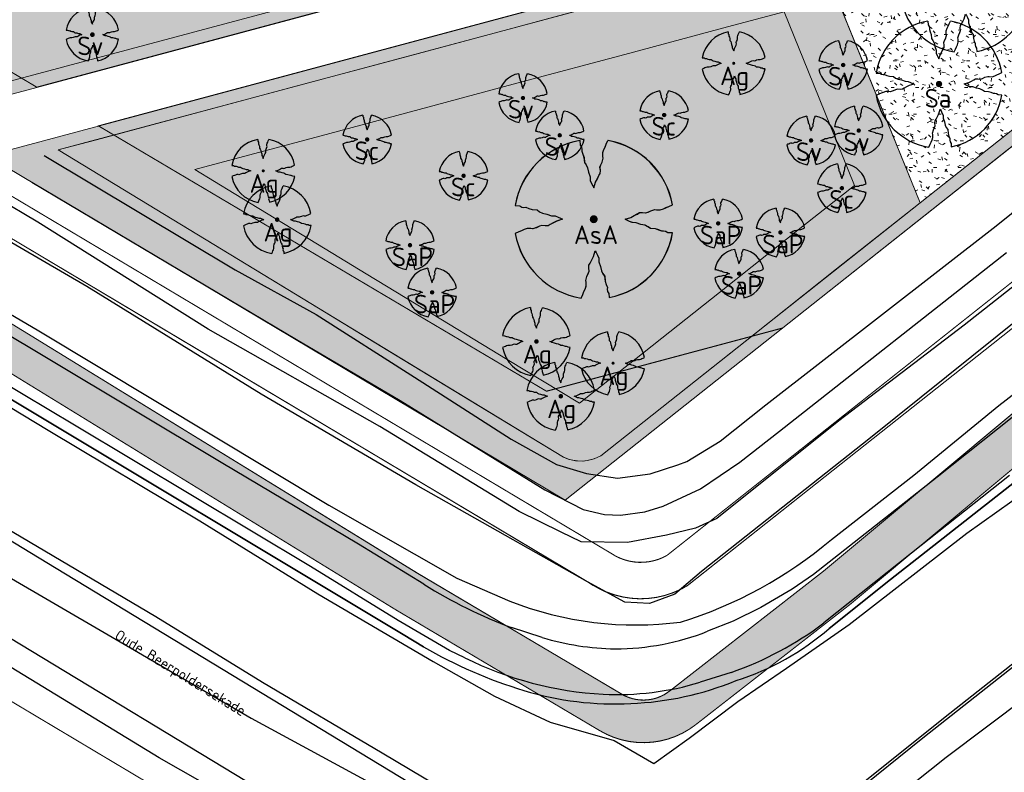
# Model space of a CAD drawing. Header units: metres. Extents: x 102000 to 105000, y 414600 to 420766.
# Tile 99 of 256: x 103096 to 103189, y 418103 to 418174. Entities that reach past the tile are written whole.
import ezdxf

# ---------------------------------------------------------------- set-up
doc = ezdxf.new("R2010")
doc.units = ezdxf.units.M
doc.layers.get('0').update_dxf_attribs({"color": 8})
for name, color, linetype, lineweight in [('00-Ontwerp DKIV', 8, 'Continuous', 0), ('N-GV-GR-BOOM-S', 7, 'Continuous', 25), ('N-WE-GR-BOOM-T35-500', 50, 'Continuous', 35), ('N-WE-GR-GRAS-A', 252, 'Continuous', 18), ('N-WE-GR-GRAS-G', 8, 'Continuous', 18), ('N-WE-GR-OEVERBEPLANTING-A', 252, 'Continuous', 18), ('N-WE-GR-OEVERBEPLANTING-G', 7, 'Continuous', 18)]:
    doc.layers.add(name, color=color, linetype=linetype, lineweight=lineweight)
doc.layers.add('N-WE-GW-WATERGANG_SLOOT_INSTEEK-G', color=7, linetype='Continuous', lineweight=5, true_color=0x00ff01)
doc.layers.add('PDF_N-GV-GR-BOOM-S', color=7, linetype='Continuous')
doc.styles.add('MtXpl_NLCS-ISO', font='NLCS-ISO.ttf')
doc.styles.add('NLCS-ISO-M500-T35', font='NLCS-ISO.ttf', dxfattribs={"height": 1.75})
pattern_1 = [(0, (0, 0), (2.5, 2.5), [0.3, -2]), (45, (1, 0.5), (-0.2828427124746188, 4.666904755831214), [0.3, -2]), (29.99999999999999, (0.1999999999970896, 0.2999999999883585), (0.5686533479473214, 3.215063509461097), [0.3, -2]), (15, (0.8000000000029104, 1.200000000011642), (0.9640675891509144, 1.811235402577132), [0.3, -2]), (135, (0.3999999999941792, 5), (-0.07071067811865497, -1.626345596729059), [0.3, -2]), (150, (3, 1), (0.5392304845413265, -1.466025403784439), [0.3, -2]), (165, (0.6000000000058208, 0.09999999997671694), (0.358630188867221, -1.752536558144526), [0.3, -2]), (85, (1, 1), (-2.18169349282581, 2.600041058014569), [0.3, -2]), (99.99999999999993, (0, 0), (-2.780294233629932, 1.946782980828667), [0.2999999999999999, -2])]

# ---------------------------------------------------------------- blocks, each defined once
blk = doc.blocks.new('N-SGR-BOOM_1E GROOTTE')
at = {"ltscale": 0.1}
h = blk.add_hatch(color=256, dxfattribs=at)
edge = h.paths.add_edge_path()
edge.add_arc((-0.001990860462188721, 0.003386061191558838), 0.15, 0, 360)
at = {"flags": 128}
for points in [[(-0.524, 2.9575), (-0.514, 2.7865), (-0.463, 2.7055), (-0.451, 2.6245), (-0.454, 2.5555), (-0.41, 2.4485), (-0.369, 2.3205), (-0.356, 2.1315), (-0.288, 2.0405), (-0.234, 1.9285), (-0.203, 1.7705), (-0.139, 1.5935), (-0.134, 1.4535), (-0.085, 1.3455), (-0.039, 1.2505), (-0.004, 1.1785), (0.06100000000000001, 1.3985), (0.129, 1.5215), (0.191, 1.6395), (0.24, 1.7205), (0.246, 1.8335), (0.231, 1.9505), (0.258, 2.0405), (0.313, 2.1495), (0.354, 2.2995), (0.34, 2.3615), (0.339, 2.5025), (0.381, 2.6195), (0.426, 2.7135), (0.467, 2.8215), (0.53, 2.9555)], [(-2.958, 0.5175000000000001), (-2.785, 0.5075000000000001), (-2.702, 0.4585), (-2.622, 0.4455), (-2.554, 0.4515), (-2.446, 0.4055), (-2.32, 0.3645), (-2.13, 0.3505), (-2.041, 0.2835), (-1.924, 0.2255), (-1.766, 0.1955), (-1.593, 0.1345), (-1.453, 0.1295), (-1.344, 0.0805), (-1.25, 0.0355), (-1.177, -0.0015), (-1.397, -0.0655), (-1.521, -0.1335), (-1.638, -0.1955), (-1.719, -0.2455), (-1.831, -0.2495), (-1.949, -0.2355), (-2.041, -0.2625), (-2.149, -0.3165), (-2.297, -0.3585), (-2.359, -0.3455), (-2.501, -0.3465), (-2.617, -0.3875), (-2.711, -0.4315), (-2.82, -0.4705), (-2.954, -0.5355)], [(2.952, -0.5145000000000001), (2.779, -0.5045000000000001), (2.697, -0.4545), (2.618, -0.4415), (2.55, -0.4475), (2.439, -0.4015), (2.313, -0.3605), (2.125, -0.3465), (2.034, -0.2805), (1.92, -0.2245), (1.763, -0.1925), (1.588, -0.1305), (1.446, -0.1255), (1.339, -0.0775), (1.244, -0.0305), (1.172, 0.005500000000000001), (1.392, 0.0695), (1.515, 0.1365), (1.632, 0.1995), (1.712, 0.2495), (1.824, 0.2535), (1.944, 0.2385), (2.034, 0.2665), (2.142, 0.3195), (2.292, 0.3635), (2.354, 0.3495), (2.494, 0.3485), (2.612, 0.3885), (2.706, 0.4365), (2.815, 0.4755), (2.95, 0.5385)], [(-0.479, -2.9585), (-0.414, -2.8235), (-0.373, -2.7165), (-0.33, -2.6225), (-0.289, -2.5045), (-0.288, -2.3645), (-0.303, -2.3005), (-0.26, -2.1515), (-0.208, -2.0425), (-0.18, -1.9525), (-0.193, -1.8345), (-0.188, -1.7235), (-0.138, -1.6425), (-0.075, -1.5255), (-0.007, -1.4015), (0.055, -1.1805), (0.093, -1.2535), (0.137, -1.3475), (0.186, -1.4565), (0.192, -1.5955), (0.254, -1.7715), (0.284, -1.9305), (0.34, -2.0425), (0.407, -2.1335), (0.422, -2.3225), (0.463, -2.4495), (0.508, -2.5585), (0.502, -2.6255), (0.516, -2.7085), (0.5650000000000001, -2.7875), (0.5760000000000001, -2.9405)]]:
    blk.add_lwpolyline(points, dxfattribs=at)
for start, end in [(100.0002194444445, 170.1098166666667), (10.29992500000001, 79.79196666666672), (190.3241250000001, 260.8432527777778), (281.0945583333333, 350.0620888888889)]:
    blk.add_arc((-0.001990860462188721, 0.003386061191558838), 2.999994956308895, start, end)
blk = doc.blocks.new('N-SGR-BOOM_3E GROOTTE')
at = {"ltscale": 0.1}
h = blk.add_hatch(color=256, dxfattribs=at)
edge = h.paths.add_edge_path()
edge.add_arc((-0.001990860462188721, 0.003386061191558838), 0.15, 0, 360)
at = {"flags": 128}
for points in [[(-0.2956210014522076, 1.665075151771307), (-0.2899960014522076, 1.568887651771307), (-0.2613085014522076, 1.523325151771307), (-0.2545585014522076, 1.477762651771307), (-0.2562460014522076, 1.438950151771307), (-0.2314960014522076, 1.378762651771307), (-0.2084335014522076, 1.306762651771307), (-0.2011210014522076, 1.200450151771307), (-0.1628710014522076, 1.149262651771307), (-0.1324960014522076, 1.086262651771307), (-0.1150585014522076, 0.9973876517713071), (-0.07905850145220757, 0.8978251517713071), (-0.07624600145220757, 0.8190751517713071), (-0.04868350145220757, 0.758325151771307), (-0.02280850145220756, 0.7048876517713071), (-0.003121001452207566, 0.664387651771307), (0.03344149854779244, 0.788137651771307), (0.07169149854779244, 0.8573251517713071), (0.1065664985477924, 0.923700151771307), (0.1341289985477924, 0.969262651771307), (0.1375039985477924, 1.032825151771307), (0.1290664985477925, 1.098637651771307), (0.1442539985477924, 1.149262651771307), (0.1751914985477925, 1.210575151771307), (0.1982539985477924, 1.294950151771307), (0.1903789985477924, 1.329825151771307), (0.1898164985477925, 1.409137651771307), (0.2134414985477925, 1.474950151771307), (0.2387539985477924, 1.527825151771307), (0.2618164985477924, 1.588575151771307), (0.2972539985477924, 1.663950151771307)], [(-1.664746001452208, 0.292575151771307), (-1.567433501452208, 0.286950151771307), (-1.520746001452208, 0.259387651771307), (-1.475746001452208, 0.252075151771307), (-1.437496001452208, 0.255450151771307), (-1.376746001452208, 0.229575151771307), (-1.305871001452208, 0.206512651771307), (-1.198996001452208, 0.198637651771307), (-1.148933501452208, 0.160950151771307), (-1.083121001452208, 0.128325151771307), (-0.9942460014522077, 0.111450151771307), (-0.8969335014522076, 0.07713765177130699), (-0.8181835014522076, 0.074325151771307), (-0.7568710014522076, 0.04676265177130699), (-0.7039960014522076, 0.02145015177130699), (-0.6629335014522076, 0.0006376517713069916), (-0.7866835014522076, -0.03536234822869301), (-0.8564335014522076, -0.07361234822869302), (-0.9222460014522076, -0.108487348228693), (-0.9678085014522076, -0.136612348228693), (-1.030808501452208, -0.138862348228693), (-1.097183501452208, -0.130987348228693), (-1.148933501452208, -0.146174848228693), (-1.209683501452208, -0.176549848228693), (-1.292933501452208, -0.200174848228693), (-1.327808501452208, -0.192862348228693), (-1.407683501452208, -0.193424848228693), (-1.472933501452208, -0.216487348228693), (-1.525808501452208, -0.241237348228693), (-1.587121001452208, -0.263174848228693), (-1.662496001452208, -0.299737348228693)], [(1.659628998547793, -0.287924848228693), (1.562316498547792, -0.282299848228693), (1.516191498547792, -0.254174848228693), (1.471753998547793, -0.246862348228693), (1.433503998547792, -0.250237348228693), (1.371066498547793, -0.224362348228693), (1.300191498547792, -0.201299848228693), (1.194441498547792, -0.193424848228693), (1.143253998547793, -0.156299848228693), (1.079128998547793, -0.124799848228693), (0.9908164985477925, -0.106799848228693), (0.8923789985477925, -0.07192484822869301), (0.8125039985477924, -0.06911234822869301), (0.7523164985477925, -0.04211234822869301), (0.6988789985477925, -0.01567484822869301), (0.6583789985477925, 0.004575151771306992), (0.7821289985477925, 0.04057515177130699), (0.8513164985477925, 0.07826265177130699), (0.9171289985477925, 0.113700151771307), (0.9621289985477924, 0.141825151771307), (1.025128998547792, 0.144075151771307), (1.092628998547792, 0.135637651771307), (1.143253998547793, 0.151387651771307), (1.204003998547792, 0.181200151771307), (1.288378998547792, 0.205950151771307), (1.323253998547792, 0.198075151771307), (1.402003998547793, 0.197512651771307), (1.468378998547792, 0.220012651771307), (1.521253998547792, 0.247012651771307), (1.582566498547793, 0.268950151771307), (1.658503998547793, 0.304387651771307)], [(-0.2703085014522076, -1.662674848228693), (-0.2337460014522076, -1.586737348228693), (-0.2106835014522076, -1.526549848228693), (-0.1864960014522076, -1.473674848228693), (-0.1634335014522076, -1.407299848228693), (-0.1628710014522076, -1.328549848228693), (-0.1713085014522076, -1.292549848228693), (-0.1471210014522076, -1.208737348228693), (-0.1178710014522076, -1.147424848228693), (-0.1021210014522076, -1.096799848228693), (-0.1094335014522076, -1.030424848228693), (-0.1066210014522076, -0.967987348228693), (-0.07849600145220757, -0.9224248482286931), (-0.04305850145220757, -0.856612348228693), (-0.004808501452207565, -0.786862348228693), (0.03006649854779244, -0.662549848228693), (0.05144149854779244, -0.703612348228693), (0.07619149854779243, -0.756487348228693), (0.1037539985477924, -0.817799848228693), (0.1071289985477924, -0.8959873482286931), (0.1420039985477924, -0.9949873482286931), (0.1588789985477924, -1.084424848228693), (0.1903789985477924, -1.147424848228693), (0.2280664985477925, -1.198612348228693), (0.2365039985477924, -1.304924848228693), (0.2595664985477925, -1.376362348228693), (0.2848789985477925, -1.437674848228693), (0.2815039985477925, -1.475362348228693), (0.2893789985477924, -1.522049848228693), (0.3169414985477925, -1.566487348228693), (0.3231289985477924, -1.652549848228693)]]:
    blk.add_lwpolyline(points, dxfattribs=at)
for start, end in [(100.0002194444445, 170.1098166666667), (10.29992500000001, 79.79196666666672), (190.3241250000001, 260.8432527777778), (281.0945583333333, 350.0620888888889)]:
    blk.add_arc((-0.001990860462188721, 0.003386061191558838), 1.687497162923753, start, end)
blk = doc.blocks.new('N-SGR-BOOM_2E GROOTTE')
at = {"ltscale": 0.1}
h = blk.add_hatch(color=256, dxfattribs=at)
edge = h.paths.add_edge_path()
edge.add_arc((-0.001990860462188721, 0.003386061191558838), 0.15, 0, 360)
at = {"flags": 128}
for points in [[(-0.3934977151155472, 2.21897151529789), (-0.3859977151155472, 2.09072151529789), (-0.3477477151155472, 2.02997151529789), (-0.3387477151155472, 1.96922151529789), (-0.3409977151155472, 1.91747151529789), (-0.3079977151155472, 1.83722151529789), (-0.2772477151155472, 1.74122151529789), (-0.2674977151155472, 1.59947151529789), (-0.2164977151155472, 1.53122151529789), (-0.1759977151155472, 1.44722151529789), (-0.1527477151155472, 1.32872151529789), (-0.1047477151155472, 1.19597151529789), (-0.1009977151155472, 1.09097151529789), (-0.06424771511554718, 1.00997151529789), (-0.02974771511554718, 0.9387215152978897), (-0.003497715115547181, 0.8847215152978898), (0.04525228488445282, 1.04972151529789), (0.09625228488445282, 1.14197151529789), (0.1427522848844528, 1.23047151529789), (0.1795022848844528, 1.29122151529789), (0.1840022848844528, 1.37597151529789), (0.1727522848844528, 1.46372151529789), (0.1930022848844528, 1.53122151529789), (0.2342522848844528, 1.61297151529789), (0.2650022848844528, 1.72547151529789), (0.2545022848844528, 1.77197151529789), (0.2537522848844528, 1.87772151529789), (0.2852522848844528, 1.96547151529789), (0.3190022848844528, 2.03597151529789), (0.3497522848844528, 2.11697151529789), (0.3970022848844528, 2.21747151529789)], [(-2.218997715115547, 0.3889715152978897), (-2.089247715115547, 0.3814715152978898), (-2.026997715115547, 0.3447215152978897), (-1.966997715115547, 0.3349715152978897), (-1.915997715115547, 0.3394715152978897), (-1.834997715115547, 0.3049715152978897), (-1.740497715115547, 0.2742215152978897), (-1.597997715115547, 0.2637215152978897), (-1.531247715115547, 0.2134715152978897), (-1.443497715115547, 0.1699715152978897), (-1.324997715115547, 0.1474715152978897), (-1.195247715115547, 0.1017215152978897), (-1.090247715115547, 0.09797151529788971), (-1.008497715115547, 0.06122151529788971), (-0.9379977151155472, 0.02747151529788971), (-0.8832477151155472, -0.0002784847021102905), (-1.048247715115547, -0.04827848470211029), (-1.141247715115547, -0.0992784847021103), (-1.228997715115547, -0.1457784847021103), (-1.289747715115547, -0.1832784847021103), (-1.373747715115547, -0.1862784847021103), (-1.462247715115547, -0.1757784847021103), (-1.531247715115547, -0.1960284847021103), (-1.612247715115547, -0.2365284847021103), (-1.723247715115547, -0.2680284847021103), (-1.769747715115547, -0.2582784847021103), (-1.876247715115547, -0.2590284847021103), (-1.963247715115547, -0.2897784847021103), (-2.033747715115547, -0.3227784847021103), (-2.115497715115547, -0.3520284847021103), (-2.215997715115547, -0.4007784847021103)], [(2.213502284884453, -0.3850284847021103), (2.083752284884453, -0.3775284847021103), (2.022252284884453, -0.3400284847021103), (1.963002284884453, -0.3302784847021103), (1.912002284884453, -0.3347784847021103), (1.828752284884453, -0.3002784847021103), (1.734252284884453, -0.2695284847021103), (1.593252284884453, -0.2590284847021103), (1.525002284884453, -0.2095284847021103), (1.439502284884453, -0.1675284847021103), (1.321752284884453, -0.1435284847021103), (1.190502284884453, -0.0970284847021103), (1.084002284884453, -0.0932784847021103), (1.003752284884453, -0.05727848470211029), (0.9325022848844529, -0.02202848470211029), (0.8785022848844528, 0.00497151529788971), (1.043502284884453, 0.05297151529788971), (1.135752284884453, 0.1032215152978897), (1.223502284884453, 0.1504715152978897), (1.283502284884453, 0.1879715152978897), (1.367502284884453, 0.1909715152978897), (1.457502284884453, 0.1797215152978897), (1.525002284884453, 0.2007215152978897), (1.606002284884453, 0.2404715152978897), (1.718502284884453, 0.2734715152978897), (1.765002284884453, 0.2629715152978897), (1.870002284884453, 0.2622215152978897), (1.958502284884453, 0.2922215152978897), (2.029002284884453, 0.3282215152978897), (2.110752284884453, 0.3574715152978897), (2.212002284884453, 0.4047215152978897)], [(-0.3597477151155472, -2.21802848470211), (-0.3109977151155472, -2.11677848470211), (-0.2802477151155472, -2.036528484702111), (-0.2479977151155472, -1.96602848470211), (-0.2172477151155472, -1.87752848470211), (-0.2164977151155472, -1.77252848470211), (-0.2277477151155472, -1.72452848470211), (-0.1954977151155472, -1.61277848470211), (-0.1564977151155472, -1.53102848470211), (-0.1354977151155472, -1.46352848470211), (-0.1452477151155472, -1.37502848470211), (-0.1414977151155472, -1.29177848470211), (-0.1039977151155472, -1.23102848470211), (-0.05674771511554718, -1.14327848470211), (-0.005747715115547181, -1.05027848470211), (0.04075228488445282, -0.8845284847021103), (0.06925228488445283, -0.9392784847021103), (0.1022522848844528, -1.00977848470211), (0.1390022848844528, -1.09152848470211), (0.1435022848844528, -1.19577848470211), (0.1900022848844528, -1.32777848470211), (0.2125022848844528, -1.44702848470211), (0.2545022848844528, -1.53102848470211), (0.3047522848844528, -1.59927848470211), (0.3160022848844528, -1.74102848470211), (0.3467522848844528, -1.83627848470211), (0.3805022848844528, -1.91802848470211), (0.3760022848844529, -1.96827848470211), (0.3865022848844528, -2.03052848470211), (0.4232522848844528, -2.08977848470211), (0.4315022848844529, -2.20452848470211)]]:
    blk.add_lwpolyline(points, dxfattribs=at)
for start, end in [(100.0002194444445, 170.1098166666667), (10.29992500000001, 79.79196666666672), (190.3241250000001, 260.8432527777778), (281.0945583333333, 350.0620888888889)]:
    blk.add_arc((-0.001990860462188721, 0.003386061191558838), 2.249996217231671, start, end)

msp = doc.modelspace()

# ---------------------------------------------------------------- hatches: boundary and pattern name
at = {"layer": '00-Ontwerp DKIV', "transparency": 33554623}
h = msp.add_hatch(color=256, dxfattribs=at)
h.dxf.hatch_style = 1
edge = h.paths.add_edge_path()
edge.add_line((103241.9131197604, 418172.8425901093), (103237.0406404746, 418169.0625382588))
edge.add_line((103237.0406404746, 418169.0625382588), (103224.7207035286, 418159.5047756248))
edge.add_line((103224.7207035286, 418159.5047756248), (103195.2889028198, 418136.6716908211))
edge.add_line((103195.2889028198, 418136.6716908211), (103174.0736316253, 418118.9786405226))
edge.add_line((103174.0736316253, 418118.9786405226), (103159.5549371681, 418107.6666447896))
edge.add_arc((103154.6380848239, 418113.9773141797), 7.999999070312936, 239.3557754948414, 307.92334175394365, ccw=False)
edge.add_line((103150.5604401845, 418107.0945240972), (103131.3909357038, 418118.4512788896))
edge.add_line((103131.3909357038, 418118.4512788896), (103050.6966157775, 418168.0179136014))
edge.add_line((103050.6966157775, 418168.0179136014), (102961.6819844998, 418219.857299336))
edge.add_arc((102976.7791524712, 418245.7817186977), 29.99999999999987, 197.9141609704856, 239.7854816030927, ccw=False)
edge.add_line((102948.2336001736, 418236.55396469), (102929.4861876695, 418296.4051814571))
edge.add_line((102929.4861876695, 418296.4051814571), (102902.9877062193, 418381.0216131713))
edge.add_line((102902.9877062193, 418381.0216131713), (102900.7266823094, 418389.5486772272))
edge.add_line((102900.7266823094, 418389.5486772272), (102895.3743327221, 418414.5824286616))
edge.add_line((102895.3743327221, 418414.5824286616), (102885.6588766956, 418462.0334900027))
edge.add_line((102885.6588766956, 418462.0334900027), (102882.4509269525, 418479.3733904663))
edge.add_line((102882.4509269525, 418479.3733904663), (102872.3642225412, 418525.4253037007))
edge.add_line((102872.3642225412, 418525.4253037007), (102857.3462328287, 418587.9850177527))
edge.add_line((102857.3462328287, 418587.9850177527), (102844.7730048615, 418638.8366922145))
edge.add_line((102844.7730048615, 418638.8366922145), (102835.5658846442, 418673.8186302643))
edge.add_line((102835.5658846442, 418673.8186302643), (102826.3591972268, 418710.3748085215))
edge.add_line((102826.3591972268, 418710.3748085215), (102819.4571453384, 418736.3638408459))
edge.add_line((102819.4571453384, 418736.3638408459), (102810.252544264, 418770.5236108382))
edge.add_line((102810.252544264, 418770.5236108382), (102790.875908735, 418834.3267096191))
edge.add_line((102790.875908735, 418834.3267096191), (102768.8902328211, 418906.5949185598))
edge.add_line((102768.8902328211, 418906.5949185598), (102754.8700659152, 418952.2635064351))
edge.add_line((102754.8700659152, 418952.2635064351), (102740.9232739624, 418998.1067016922))
edge.add_line((102740.9232739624, 418998.1067016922), (102726.8498609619, 419048.9763301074))
edge.add_line((102726.8498609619, 419048.9763301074), (102713.8730159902, 419098.9603615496))
edge.add_line((102713.8730159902, 419098.9603615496), (102704.4025370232, 419137.6210568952))
edge.add_line((102704.4025370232, 419137.6210568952), (102698.3227930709, 419162.9847069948))
edge.add_line((102698.3227930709, 419162.9847069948), (102685.2534543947, 419221.2753584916))
edge.add_line((102685.2534543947, 419221.2753584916), (102677.0922743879, 419258.6159082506))
edge.add_line((102677.0922743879, 419258.6159082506), (102673.6520203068, 419274.478539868))
edge.add_arc((102892.4774640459, 419328.1307181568), 225.3067488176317, 180.9500205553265, 193.7761668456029, ccw=False)
edge.add_line((102667.2016862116, 419324.3950811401), (102667.1931324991, 419324.3950145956))
edge.add_line((102667.1931324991, 419324.3950145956), (102667.2017645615, 419323.2854386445))
edge.add_line((102667.2017645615, 419323.2854386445), (102667.1931324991, 419324.3950145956))
edge.add_line((102667.1931324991, 419324.3950145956), (102667.0341468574, 419344.8312250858))
edge.add_line((102667.0341468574, 419344.8312250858), (102670.5355920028, 419344.8584649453))
edge.add_line((102670.5355920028, 419344.8584649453), (102670.7016490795, 419324.417170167))
edge.add_arc((102870.4450583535, 419326.0398074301), 199.7500000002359, 180.4654382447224, 192.2357249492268)
edge.add_line((102675.2325914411, 419283.705952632), (102680.5121660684, 419259.3604543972))
edge.add_line((102680.5121660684, 419259.3604543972), (102688.6707272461, 419222.0318867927))
edge.add_line((102688.6707272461, 419222.0318867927), (102701.7323752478, 419163.7755365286))
edge.add_line((102701.7323752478, 419163.7755365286), (102707.8040947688, 419138.4453629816))
edge.add_line((102707.8040947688, 419138.4453629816), (102717.2667675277, 419099.8165343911))
edge.add_line((102717.2667675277, 419099.8165343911), (102730.2305636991, 419049.8827641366))
edge.add_line((102730.2305636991, 419049.8827641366), (102744.2846954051, 418999.0828297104))
edge.add_line((102744.2846954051, 418999.0828297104), (102758.2176468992, 418953.2851281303))
edge.add_line((102758.2176468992, 418953.2851281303), (102772.2387074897, 418907.6136027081))
edge.add_line((102772.2387074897, 418907.6136027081), (102794.2243834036, 418835.3453937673))
edge.add_line((102794.2243834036, 418835.3453937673), (102813.6068374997, 418771.5231371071))
edge.add_line((102813.6068374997, 418771.5231371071), (102822.8398847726, 418737.2622137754))
edge.add_line((102822.8398847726, 418737.2622137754), (102829.7477150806, 418711.2514233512))
edge.add_line((102829.7477150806, 418711.2514233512), (102838.9553529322, 418674.6914712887))
edge.add_line((102838.9553529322, 418674.6914712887), (102848.1644009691, 418639.7022085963))
edge.add_line((102848.1644009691, 418639.7022085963), (102860.7467689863, 418588.813567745))
edge.add_line((102860.7467689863, 418588.813567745), (102875.7756934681, 418526.2083032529))
edge.add_line((102875.7756934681, 418526.2083032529), (102885.8821181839, 418480.0663548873))
edge.add_line((102885.8821181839, 418480.0663548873), (102889.0944200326, 418462.7029300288))
edge.add_line((102889.0944200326, 418462.7029300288), (102898.8001530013, 418415.2993568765))
edge.add_line((102898.8001530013, 418415.2993568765), (102904.1315561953, 418390.363574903))
edge.add_line((102904.1315561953, 418390.363574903), (102906.370795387, 418381.9186681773))
edge.add_line((102906.370795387, 418381.9186681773), (102927.4990492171, 418314.4594239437))
edge.add_line((102927.4990492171, 418314.4594239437), (102951.4375841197, 418238.0445514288))
edge.add_line((102951.4375841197, 418238.0445514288), (102951.5765119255, 418237.6010760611))
edge.add_arc((102975.290641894, 418245.5156221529), 25.00000000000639, 198.4563346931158, 228.3847819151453)
edge.add_arc((102959.0437761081, 418227.177399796), 0.5010459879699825, 224.6819181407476, 239.4933732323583)
edge.add_line((102958.7894261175, 418226.745713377), (102966.6325121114, 418221.423745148))
edge.add_line((102966.6325121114, 418221.423745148), (103052.7501916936, 418171.4508469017))
edge.add_line((103052.7501916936, 418171.4508469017), (103133.4557704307, 418121.8772964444))
edge.add_line((103133.4557704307, 418121.8772964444), (103152.5992619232, 418110.535920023))
edge.add_arc((103154.6380847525, 418113.9773153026), 4.000000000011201, 239.3557709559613, 307.9233372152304)
edge.add_line((103157.0965109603, 418110.8219800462), (103171.5510412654, 418122.083983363))
edge.add_line((103171.5510412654, 418122.083983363), (103192.8160434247, 418139.8159631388))
edge.add_line((103192.8160434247, 418139.8159631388), (103226.3719450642, 418165.8429789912))
edge.add_line((103226.3719450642, 418165.8429789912), (103230.5305919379, 418169.0685566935))
edge.add_line((103230.5305919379, 418169.0685566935), (103233.8772415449, 418171.6643237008))
edge.add_line((103233.8772415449, 418171.6643237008), (103245.9867525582, 418181.0568424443))
edge.add_arc((103225.1411236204, 418201.2100984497), 28.994723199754, 315.9674964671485, 341.3535761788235)
edge.add_line((103252.6139040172, 418191.9396987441), (103246.3527699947, 418169.469180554))
edge.add_arc((103243.4319817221, 418170.2333672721), 3.01910342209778, 345.3379566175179, 480.2042318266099)
at = {"layer": 'N-WE-GR-GRAS-A'}
h = msp.add_hatch(dxfattribs=at)
h.set_pattern_fill('AGR-GRAS_01-SO', color=256, scale=0.1, pattern_type=2)
h.set_pattern_definition(pattern_1)
h.paths.add_polyline_path([(103066.1340814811, 418178.5569085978), (103237.6854734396, 418224.4788873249), (103230.3604423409, 418204.2984115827), (103228.4855136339, 418203.796518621), (103225.8564440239, 418204.33500222), (103216.2858444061, 418211.8491091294), (103157.2956642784, 418196.0582387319), (103152.7587983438, 418184.7677548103), (103150.7503260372, 418182.9878641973), (103087.1588467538, 418165.9652884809)])
h = msp.add_hatch(dxfattribs=at)
h.set_pattern_fill('AGR-GRAS_01-SO', color=256, scale=0.1, pattern_type=2)
h.set_pattern_definition(pattern_1)
h.paths.add_polyline_path([(103215.399481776, 418192.6392333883), (103217.2573632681, 418185.6950895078), (103180.6289140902, 418156.6827085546), (103170.8831108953, 418180.7171996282)])
h = msp.add_hatch(dxfattribs=at)
h.set_pattern_fill('AGR-GRAS_01-SO', color=256, scale=0.1, pattern_type=2)
h.set_pattern_definition(pattern_1)
edge = h.paths.add_edge_path()
edge.add_line((103099.6575159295, 418161.6421058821), (103170.9019187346, 418180.7222365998))
edge.add_line((103170.9019187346, 418180.7222365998), (103180.6289140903, 418156.6827085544))
edge.add_line((103180.6289140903, 418156.6827085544), (103150.6418346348, 418132.9307727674))
edge.add_arc((103148.7579853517, 418136.1703758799), 3.747521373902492, 244.522598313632, 300.1782664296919, ccw=False)
edge.add_line((103147.1459700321, 418132.7872821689), (103099.6575159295, 418161.6421058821))
at = {"layer": 'N-WE-GR-OEVERBEPLANTING-A'}
h = msp.add_hatch(dxfattribs=at)
h.set_pattern_fill('AGR-BEPLANTING_SOORT_01-SO', color=256, scale=0.1, pattern_type=2)
h.set_pattern_definition([(59.99999999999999, (104972.4852987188, 420070.8931537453), (-0.2886752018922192, 0.4999998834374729), [0.144338, -0.4330130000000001]), (120, (104972.4852987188, 420070.8931537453), (-0.5773502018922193, -1.165625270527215e-07), [0.1443379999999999, -0.4330129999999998]), (270, (104972.4852987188, 420070.8931537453), (0.288675, -0.5000000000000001), [0.125, -0.875])])
h.paths.add_polyline_path([(103063.0902994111, 418178.9843793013), (103066.1340814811, 418178.5569085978), (103087.1588467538, 418165.9652884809), (103150.7503260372, 418182.9878641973), (103152.7587983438, 418184.7677548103), (103225.8564440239, 418204.33500222), (103228.4855136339, 418203.796518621), (103230.3604423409, 418204.2984115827), (103231.2750033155, 418203.3009772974), (103086.9808899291, 418164.6754020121)])
h = msp.add_hatch(dxfattribs=at)
h.set_pattern_fill('AGR-BEPLANTING_SOORT_01-SO', color=256, scale=0.1, pattern_type=2)
h.set_pattern_definition([(59.99999999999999, (0, 0), (-0.2886752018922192, 0.4999998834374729), [0.144338, -0.4330130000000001]), (120, (0, 0), (-0.5773502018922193, -1.165625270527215e-07), [0.1443379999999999, -0.4330129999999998]), (270, (0, 0), (0.288675, -0.5000000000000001), [0.125, -0.875])])
h.paths.add_polyline_path([(103181.0987503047, 418155.5240278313), (103147.2856763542, 418128.7416276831), (103093.0007280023, 418161.1016248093), (103216.2484851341, 418194.1088958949), (103218.620306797, 418185.2438143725)])
edge = h.paths.add_edge_path(flags=16)
edge.add_line((103180.6289140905, 418156.6827085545), (103217.2573632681, 418185.6950895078))
edge.add_line((103217.2573632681, 418185.6950895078), (103215.399481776, 418192.6392333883))
edge.add_line((103215.399481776, 418192.6392333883), (103099.6575159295, 418161.6421058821))
edge.add_line((103099.6575159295, 418161.6421058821), (103147.1459700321, 418132.7872821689))
edge.add_arc((103148.7579853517, 418136.1703758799), 3.747521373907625, 244.522598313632, 300.1782664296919)
edge.add_line((103150.6418346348, 418132.9307727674), (103180.6289140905, 418156.6827085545))

# ---------------------------------------------------------------- linework, layer by layer
for p, q in [((103187.779, 418154.53), (103212.885, 418174.819)), ((103097.751, 418154.85), (103080.42, 418165.133)), ((103056.286, 418161.588), (103132.068, 418116.137)), ((103132.068, 418116.137), (103056.286, 418161.588)), ((103098.347, 418161.111), (103116.285, 418150.372)), ((103073.612, 418158.926), (103097.868, 418144.646)), ((103102.373, 418148.807), (103085.756, 418158.462)), ((103097.191, 418158.614), (103116.874, 418146.906)), ((103099.472, 418122.33), (103045.26, 418155.247)), ((103113.771, 418144.808), (103097.751, 418154.85)), ((103197.928, 418155.587), (103184.784, 418145.196)), ((103098.74, 418142.028), (103078.945, 418153.85)), ((103166.154, 418137.702), (103187.779, 418154.53)), ((103167.414, 418135.225), (103188.758, 418152.016)), ((103101.188, 418135.8), (103074.456, 418151.764)), ((103116.285, 418150.372), (103123.911, 418146.188)), ((103118.73, 418138.718), (103102.373, 418148.807)), ((103116.874, 418146.906), (103122.046, 418143.84)), ((103081.013, 418146.05), (103098.715, 418135.322)), ((103123.911, 418146.188), (103133.141, 418140.302)), ((103190.253, 418146.07), (103175.962, 418134.594)), ((103097.868, 418144.646), (103125.094, 418128.276)), ((103129.888, 418135.673), (103113.771, 418144.808)), ((103184.784, 418145.196), (103173.003, 418136.2)), ((103122.046, 418143.84), (103131.787, 418138.121)), ((103188.041, 418137.652), (103196.257, 418144.104)), ((103114.994, 418132.304), (103098.74, 418142.028)), ((103133.141, 418140.302), (103142.204, 418134.493)), ((103193.833, 418140.148), (103182.231, 418130.928)), ((103133.251, 418130.193), (103118.73, 418138.718)), ((103131.787, 418138.121), (103145.386, 418129.724)), ((103161.852, 418134.309), (103166.154, 418137.702)), ((103180.036, 418131.113), (103188.041, 418137.652)), ((103098.715, 418135.322), (103112.99, 418126.802)), ((103123.369, 418122.527), (103101.188, 418135.8)), ((103142.957, 418127.689), (103129.888, 418135.673)), ((103173.003, 418136.2), (103161.544, 418127.041)), ((103142.204, 418134.493), (103146.467, 418132.112)), ((103175.962, 418134.594), (103160.092, 418122.039)), ((103163.709, 418132.315), (103167.414, 418135.225)), ((103158.724, 418132.378), (103161.852, 418134.309)), ((103177.86, 418121.296), (103193.855, 418133.868)), ((103193.855, 418133.868), (103177.86, 418121.296)), ((103127.874, 418124.626), (103114.994, 418132.304)), ((103146.467, 418132.112), (103149.281, 418131.259)), ((103155.273, 418131.224), (103157.877, 418132.069)), ((103157.877, 418132.069), (103158.724, 418132.378)), ((103160.016, 418129.818), (103163.709, 418132.315)), ((103149.281, 418131.259), (103152.219, 418130.813)), ((103152.219, 418130.813), (103155.273, 418131.224)), ((103182.231, 418130.928), (103170.605, 418121.773)), ((103172.296, 418125.071), (103180.036, 418131.113)), ((103189.013, 418131.063), (103179.826, 418123.785)), ((103149.391, 418121.076), (103133.251, 418130.193)), ((103156.506, 418128.18), (103160.016, 418129.818)), ((103185.028, 418125.643), (103191.237, 418130.075)), ((103145.386, 418129.724), (103148.977, 418127.867)), ((103125.094, 418128.276), (103137.127, 418121.424)), ((103154.779, 418127.649), (103156.506, 418128.18)), ((103208.119, 418127.961), (103180.901, 418106.4)), ((103146.908, 418125.732), (103142.957, 418127.689)), ((103148.977, 418127.867), (103150.989, 418127.406)), ((103150.989, 418127.406), (103152.49, 418127.359)), ((103152.49, 418127.359), (103154.779, 418127.649)), ((103161.544, 418127.041), (103159.545, 418126.135)), ((103108.843, 418117.808), (103093.845, 418126.645)), ((103112.99, 418126.802), (103124.05, 418119.952)), ((103159.545, 418126.135), (103156.819, 418125.466)), ((103148.804, 418124.837), (103146.908, 418125.732)), ((103156.819, 418125.466), (103153.153, 418124.788)), ((103173.955, 418117.068), (103185.028, 418125.643)), ((103134.027, 418120.85), (103127.874, 418124.626)), ((103153.153, 418124.788), (103148.804, 418124.837)), ((103179.826, 418123.785), (103171.594, 418117.221)), ((103201.881, 418123.327), (103182.998, 418108.377)), ((103131.613, 418117.455), (103123.369, 418122.527)), ((103094.897, 418121.628), (103117.8, 418108.264)), ((103148.782, 418092.457), (103099.472, 418122.33)), ((103160.092, 418122.039), (103157.578, 418119.916)), ((103170.605, 418121.773), (103168.603, 418120.407)), ((103137.127, 418121.424), (103142.085, 418119.268)), ((103152.897, 418119.184), (103149.391, 418121.076)), ((103172.102, 418116.713), (103177.86, 418121.296)), ((103177.86, 418121.296), (103172.102, 418116.713)), ((103124.05, 418119.952), (103134.901, 418113.59)), ((103157.578, 418119.916), (103155.228, 418119.048)), ((103168.603, 418120.407), (103165.671, 418118.676)), ((103155.228, 418119.048), (103152.897, 418119.184)), ((103165.671, 418118.676), (103163.084, 418117.388)), ((103118.861, 418111.637), (103108.843, 418117.808)), ((103136.441, 418114.634), (103131.613, 418117.455)), ((103163.084, 418117.388), (103160.674, 418116.436)), ((103168.073, 418112.979), (103173.955, 418117.068)), ((103132.068, 418116.137), (103133.983, 418114.989)), ((103133.983, 418114.989), (103132.068, 418116.137)), ((103145.137, 418115.841), (103142.26, 418116.785)), ((103148.53, 418083.485), (103095.044, 418115.844)), ((103109.158, 418104.539), (103092.872, 418114.482)), ((103137.87, 418113.955), (103136.441, 418114.634)), ((103183.083, 418104.623), (103195.756, 418114.158)), ((103134.901, 418113.59), (103140.639, 418110.349)), ((103162.877, 418112.581), (103159.973, 418111.652)), ((103163.505, 418109.836), (103168.073, 418112.979)), ((103130.115, 418104.985), (103118.861, 418111.637)), ((103140.639, 418110.349), (103145.896, 418107.9)), ((103158.931, 418106.4), (103163.505, 418109.836)), ((103117.8, 418108.264), (103133.096, 418099.994)), ((103145.896, 418107.9), (103151.879, 418106.195)), ((103182.998, 418108.377), (103165.295, 418094.26)), ((103151.879, 418106.195), (103155.631, 418104.01)), ((103155.631, 418104.01), (103158.931, 418106.4)), ((103180.901, 418106.4), (103164.67, 418093.402)), ((103141.273, 418098.355), (103130.115, 418104.985)), ((103122.073, 418097.241), (103109.158, 418104.539)), ((103168.304, 418092.903), (103183.083, 418104.623))]:
    msp.add_line(p, q)
for centre, radius, start, end in [((103146.4062217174, 418155.4852163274), 39.94127156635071, 287.0676352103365, 310.4057366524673), ((103158.4869793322, 418160.019926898), 46.1797982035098, 238.0169480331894, 249.4278281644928), ((103153.9211242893, 418149.4273880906), 32.39880442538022, 248.5723558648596, 277.4625135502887), ((103152.5118033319, 418142.5618758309), 31.72207776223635, 289.0716467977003, 306.9804934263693), ((103151.8449425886, 418139.1373276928), 24.35780231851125, 270.3576802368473, 291.2521789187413), ((103155.8432455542, 418135.4870544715), 24.83570448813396, 287.5931874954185, 310.8933010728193), ((103155.8432455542, 418135.4870544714), 24.83570448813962, 287.5931874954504, 310.8933010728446), ((103155.8993909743, 418152.4484990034), 43.39979560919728, 239.6694212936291, 253.2917255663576), ((103155.8993909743, 418152.4484990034), 43.39979560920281, 239.6694212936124, 253.2917255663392), ((103152.5942553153, 418141.3491158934), 26.5758279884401, 253.7038070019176, 268.7122474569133), ((103152.6380479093, 418143.6079580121), 33.12692496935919, 243.525340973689, 266.9163110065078), ((103152.1598382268, 418137.5132527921), 27.01573417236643, 267.2337061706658, 286.8105357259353), ((103152.3445085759, 418138.5361944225), 28.90069136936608, 272.2100333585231, 292.3834771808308), ((103152.3445085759, 418138.5361944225), 28.90069136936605, 272.2100333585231, 292.3834771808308), ((103151.914942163, 418138.7599934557), 29.14392462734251, 253.0573821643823, 273.0369772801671), ((103151.9149421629, 418138.7599934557), 29.14392462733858, 253.0573821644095, 273.0369772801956)]:
    msp.add_arc(centre, radius, start, end)
at = {"layer": '00-Ontwerp DKIV', "transparency": 33554687, "const_width": 0.1, "flags": 128}
for points in [[(103085.7303418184, 418163.0057736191), (103151.6146730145, 418123.754278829, 0.2836029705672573), (103156.8505025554, 418123.5607869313), (103195.4048877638, 418154.0986485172), (103234.099586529, 418184.7478799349, 0.1577810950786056), (103236.3654468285, 418188.0163958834), (103261.7870669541, 418258.0530116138), (103281.8787007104, 418337.1381140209), (103285.8487828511, 418353.2221620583, 0.2372381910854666), (103281.392848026, 418369.5135019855, -0.04589099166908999), (103273.7589685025, 418378.0444799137, 0.3197007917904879), (103268.1090683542, 418380.2467365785), (103141.0671644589, 418346.2378100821), (103143.6518024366, 418336.5776005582), (103207.1826687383, 418353.5854852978), (103232.1067948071, 418260.4806986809), (103068.4268440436, 418216.6451869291)], [(103018.1250227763, 418199.3016341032), (103149.7973440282, 418120.8560410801, 0.2899423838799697), (103158.7939419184, 418120.7372802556), (103236.0703055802, 418181.9457493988, 0.132606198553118), (103239.652708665, 418186.6998970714), (103244.3526822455, 418198.3962920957), (103270.9194055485, 418264.5104701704)]]:
    msp.add_lwpolyline(points, format="xyb", dxfattribs=at)
for points in [[(103097.6653578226, 418167.53548902), (103073.6869451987, 418181.8209575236), (103239.5989022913, 418226.2333360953), (103231.2750033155, 418203.3009772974)], [(103218.620306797, 418185.2438143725), (103167.7111133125, 418144.9200510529), (103145.5377309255, 418138.9845376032), (103103.4579708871, 418163.9022035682), (103216.2484851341, 418194.1088958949)]]:
    msp.add_lwpolyline(points, close=True, dxfattribs=at)
at = {"layer": '00-Ontwerp DKIV', "transparency": 33554687, "const_width": 0.1}
for points in [[(103252.6139040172, 418191.9396987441), (103246.3527699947, 418169.469180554, 0.6673349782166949), (103241.9131197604, 418172.8425901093), (103241.9131197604, 418172.8425901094), (103241.9131197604, 418172.8425901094, 0.717972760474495), (103241.9131197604, 418172.8425901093, 0.717972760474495), (103241.9131197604, 418172.8425901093), (103241.9131197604, 418172.8425901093), (103237.0406404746, 418169.0625382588), (103224.7207035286, 418159.5047756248), (103195.2889028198, 418136.6716908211), (103174.0736316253, 418118.9786405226), (103159.5549371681, 418107.6666447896, -0.308440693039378), (103150.5604401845, 418107.0945240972), (103131.3909357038, 418118.4512788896), (103050.6966157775, 418168.0179136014)], [(103052.7501916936, 418171.4508469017), (103133.4557704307, 418121.8772964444), (103152.5992619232, 418110.535920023, 0.3084406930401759), (103157.0965109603, 418110.8219800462), (103171.5510412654, 418122.083983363), (103192.8160434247, 418139.8159631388), (103226.3719450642, 418165.8429789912), (103230.5305919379, 418169.0685566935), (103233.8772415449, 418171.6643237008), (103245.9867525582, 418181.0568424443, 0.1112229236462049)], [(103077.3475, 418120.549), (103108.2924494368, 418102.0894509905), (103131.4937247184, 418088.2492254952), (103154.695, 418074.409), (103221.6303898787, 418124.6913754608), (103230.5594529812, 418131.3989557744), (103230.5839813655, 418131.4927602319), (103233.2461273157, 418141.6736655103), (103240.1082847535, 418167.9167702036), (103240.520434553, 418169.4929640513, 0.7163126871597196), (103238.9399979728, 418170.5360529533), (103237.0524771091, 418169.0717210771), (103237.0406404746, 418169.0625382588), (103232.2248204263, 418165.3264424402), (103224.7207035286, 418159.5047756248), (103195.2889028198, 418136.6716908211), (103174.0736316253, 418118.9786405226), (103159.5549371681, 418107.6666447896, -0.3084406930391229), (103150.5604401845, 418107.0945240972), (103131.3909357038, 418118.4512788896), (103050.6966157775, 418168.0179136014)]]:
    msp.add_lwpolyline(points, format="xyb", dxfattribs=at)
at = {"layer": 'N-WE-GR-GRAS-G'}
for points in [[(103066.1340814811, 418178.5569085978), (103237.6854734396, 418224.4788873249), (103230.3604423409, 418204.2984115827), (103228.4855136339, 418203.796518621), (103225.8564440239, 418204.33500222), (103216.2858444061, 418211.8491091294), (103157.2956642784, 418196.0582387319), (103152.7587983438, 418184.7677548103), (103150.7503260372, 418182.9878641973), (103087.1588467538, 418165.9652884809)], [(103215.399481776, 418192.6392333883), (103217.2573632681, 418185.6950895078), (103180.6289140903, 418156.6827085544), (103180.6289140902, 418156.6827085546), (103170.8831108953, 418180.7171996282)]]:
    msp.add_lwpolyline(points, close=True, dxfattribs=at)
at = {"layer": 'N-WE-GR-GRAS-G', "color": 0}
msp.add_lwpolyline([(103180.6289140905, 418156.6827085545), (103217.2573632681, 418185.6950895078), (103215.399481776, 418192.6392333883), (103099.6575159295, 418161.6421058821), (103147.1459700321, 418132.7872821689, 0.2477327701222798), (103150.6418346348, 418132.9307727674)], format="xyb", close=True, dxfattribs=at)
at = {"layer": 'N-WE-GR-GRAS-G'}
for points in [[(103148.9873902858, 418132.4202148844, -1.100000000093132), (103149.3716434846, 418132.4635604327, -1.100000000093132), (103150.0187445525, 418132.6349136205, -1.100000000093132), (103150.6418346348, 418132.9307727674, -1.100000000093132), (103157.1121827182, 418138.0557564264, -1.100000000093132), (103164.9510931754, 418144.2647404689, -1.100000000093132), (103172.7900036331, 418150.4737245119, -1.100000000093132), (103180.6289140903, 418156.6827085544, -1.100000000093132), (103175.3091724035, 418169.8019232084, -1.100000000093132), (103170.8831108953, 418180.7171996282, -1.100000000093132)], [(103151.5639335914, 418175.5432854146, -1.100000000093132), (103141.9043449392, 418172.9563283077, -1.100000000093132), (103132.244756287, 418170.3693712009, -1.100000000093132), (103122.5851676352, 418167.7824140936, -1.100000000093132), (103112.925578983, 418165.1954569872, -1.100000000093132), (103103.2659903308, 418162.6084998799, -1.100000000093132), (103099.6575159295, 418161.6421058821, -1.100000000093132), (103105.0110848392, 418158.3891828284, -1.100000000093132), (103113.557159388, 418153.1964369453, -1.100000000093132), (103122.1032339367, 418148.0036910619, -1.100000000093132), (103122.8255286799, 418147.5648120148, -1.100000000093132), (103130.6493084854, 418142.8109451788, -1.100000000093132), (103139.1953830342, 418137.6181992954, -1.100000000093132), (103147.1459700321, 418132.7872821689, -1.100000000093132), (103147.7021473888, 418132.5696087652, -1.100000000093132), (103148.2536018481, 418132.449982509, -1.100000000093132), (103148.9873902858, 418132.4202148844, -1.100000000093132)], [(103148.6371094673, 418137.8488916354, 0.6000000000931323), (103153.9456008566, 418142.0536007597, 0.6000000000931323), (103161.7845113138, 418148.2625848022, 0.6000000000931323), (103169.6234217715, 418154.4715688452, 0.6000000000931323), (103174.4666402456, 418158.3077481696, 0.6000000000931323), (103170.6127167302, 418167.8120536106, 0.6000000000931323), (103167.8500460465, 418174.6251794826, 0.6000000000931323), (103162.5428703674, 418173.2038523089, 0.6000000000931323), (103152.8832817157, 418170.6168952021, 0.6000000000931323), (103143.2236930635, 418168.0299380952, 0.6000000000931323), (103133.5641044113, 418165.4429809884, 0.6000000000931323), (103123.90451576, 418162.8560238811, 0.6000000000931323), (103114.2449271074, 418160.2690667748, 0.6000000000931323), (103112.5053505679, 418159.8031866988, 0.6000000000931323), (103116.2054597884, 418157.5549349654, 0.6000000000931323), (103124.7515343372, 418152.3621890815, 0.6000000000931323), (103128.6119854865, 418150.0165107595, 0.6000000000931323), (103133.2976088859, 418147.1694431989, 0.6000000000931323), (103141.8436834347, 418141.976697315, 0.6000000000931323), (103148.6371094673, 418137.8488916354, 0.6000000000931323)]]:
    msp.add_polyline3d(points, dxfattribs=at)
at = {"layer": 'N-WE-GR-OEVERBEPLANTING-G'}
for points in [[(103063.0902994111, 418178.9843793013), (103066.1340814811, 418178.5569085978), (103087.1588467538, 418165.9652884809), (103150.7503260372, 418182.9878641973), (103152.7587983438, 418184.7677548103), (103225.8564440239, 418204.33500222), (103228.4855136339, 418203.796518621), (103230.3604423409, 418204.2984115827), (103231.2750033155, 418203.3009772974), (103086.9808899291, 418164.6754020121)], [(103181.0987503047, 418155.5240278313), (103147.2856763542, 418128.7416276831), (103093.0007280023, 418161.1016248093), (103216.2484851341, 418194.1088958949), (103218.620306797, 418185.2438143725)]]:
    msp.add_lwpolyline(points, close=True, dxfattribs=at)
at = {"layer": 'N-WE-GW-WATERGANG_SLOOT_INSTEEK-G', "color": 8}
for points in [[(103289.3458231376, 418335.1852185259), (103267.1314526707, 418255.0837377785), (103239.652708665, 418186.6998970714, -0.1326061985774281), (103236.0703055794, 418181.9457493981), (103158.7939419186, 418120.7372802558, -0.2994098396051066), (103149.391, 418121.076), (103128.5883834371, 418133.4915705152), (103112.6766896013, 418142.9711805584), (103096.4377786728, 418152.6457346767), (103069.2235520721, 418168.8589837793)], [(103052.7501916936, 418171.4508469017), (103133.4557704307, 418121.8772964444), (103152.5992619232, 418110.535920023, 0.3084406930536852), (103157.0965109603, 418110.8219800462), (103171.5510412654, 418122.083983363), (103192.8160434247, 418139.8159631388), (103226.3719450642, 418165.8429789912), (103230.5305919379, 418169.0685566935), (103230.6461464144, 418169.1581843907), (103233.8772415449, 418171.6643237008), (103235.5421378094, 418172.9556697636), (103242.6187049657, 418178.4444784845, 0.1737403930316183), (103253.1408758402, 418194.6961620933), (103290.2490564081, 418334.3790020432)]]:
    msp.add_lwpolyline(points, format="xyb", dxfattribs=at)
at = {"layer": 'PDF_N-GV-GR-BOOM-S', "lineweight": 25, "elevation": -1.100000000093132}
msp.add_lwpolyline([(103148.6877130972, 418162.5412134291, 0.3158487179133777), (103142.5885681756, 418156.4325397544), (103143.0224629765, 418156.4007913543), (103143.2235361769, 418156.2843805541), (103143.4246093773, 418156.252632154), (103143.5939341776, 418156.2632149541), (103143.8690869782, 418156.1468041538), (103144.1865709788, 418156.0409761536), (103144.6627969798, 418156.0092277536), (103144.8850357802, 418155.8399029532), (103145.1707713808, 418155.7023265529), (103145.5729177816, 418155.6282469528), (103146.0068125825, 418155.4695049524), (103146.3560449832, 418155.4589221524), (103146.6206149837, 418155.3319285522), (103146.8640193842, 418155.226100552), (103147.0439269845, 418155.1308553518), (103146.4936213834, 418154.9721133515), (103146.1867201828, 418154.8027885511), (103145.8904017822, 418154.6440465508), (103145.6893285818, 418154.5170529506), (103145.4035929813, 418154.5064701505), (103145.1072745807, 418154.5488013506), (103144.8850357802, 418154.4747217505), (103144.6098829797, 418154.3477281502), (103144.2394849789, 418154.24190015), (103144.0807429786, 418154.27364855), (103143.7315105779, 418154.26306575), (103143.4351921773, 418154.1678205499), (103143.2023705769, 418154.0514097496), (103142.9378005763, 418153.9561645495), (103142.5991509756, 418153.7974225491, 0.317800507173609), (103148.790088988, 418147.733478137), (103148.9488309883, 418148.0721277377), (103149.0546589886, 418148.3366977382), (103149.1604869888, 418148.5695193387), (103149.266314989, 418148.8658377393), (103149.266314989, 418149.21507014), (103149.2239837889, 418149.3843949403), (103149.3403945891, 418149.754792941), (103149.4673881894, 418150.0299457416), (103149.5414677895, 418150.252184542), (103149.4991365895, 418150.5485029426), (103149.5203021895, 418150.8236557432), (103149.6367129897, 418151.0247289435), (103149.79545499, 418151.3210473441), (103149.9647797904, 418151.6279485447), (103150.1235217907, 418152.1782541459), (103150.2187669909, 418151.9983465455), (103150.3245949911, 418151.765524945), (103150.4515885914, 418151.4903721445), (103150.4621713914, 418151.1411397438), (103150.6209133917, 418150.707244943), (103150.6949929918, 418150.3050985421), (103150.8325693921, 418150.0299457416), (103151.0018941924, 418149.7971241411), (103151.0442253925, 418149.3208981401), (103151.1394705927, 418149.0034141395), (103151.255881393, 418148.738844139), (103151.2452985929, 418148.5695193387), (103151.277046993, 418148.3578633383), (103151.4040405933, 418148.1567901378), (103151.4252061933, 418147.7758093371)], format="xyb", dxfattribs=at)
for points in [[(103148.6736781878, 418162.5282325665), (103148.7054265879, 418162.1049205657), (103148.8324201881, 418161.9038473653), (103148.8535857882, 418161.7027741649), (103148.8535857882, 418161.5228665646), (103148.9594137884, 418161.258296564), (103149.0652417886, 418160.9408125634), (103149.0969901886, 418160.4645865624), (103149.266314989, 418160.242347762), (103149.4038913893, 418159.9566121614), (103149.4779709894, 418159.5650485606), (103149.6367129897, 418159.1205709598), (103149.6472957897, 418158.771338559), (103149.77428939, 418158.4961857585), (103149.8907001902, 418158.263364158), (103149.9753625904, 418158.0834565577), (103150.1341045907, 418158.6337621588), (103150.3140121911, 418158.9406633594), (103150.4621713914, 418159.23698176), (103150.5891649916, 418159.4380549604), (103150.5997477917, 418159.723790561), (103150.5679993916, 418160.0095261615), (103150.6314961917, 418160.242347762), (103150.769072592, 418160.5069177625), (103150.8749005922, 418160.8878985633), (103150.8325693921, 418161.0360577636), (103150.8325693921, 418161.3958729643), (103150.9383973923, 418161.6816085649), (103151.0548081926, 418161.9250129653), (103151.1500533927, 418162.1895829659), (103151.3087953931, 418162.5282325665)], [(103157.3727398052, 418153.8503365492), (103156.9388450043, 418153.8715021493), (103156.7377718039, 418153.9984957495), (103156.5366986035, 418154.0302441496), (103156.3673738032, 418154.0196613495), (103156.0922210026, 418154.1254893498), (103155.774737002, 418154.23131735), (103155.298511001, 418154.26306575), (103155.0762722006, 418154.4323905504), (103154.7905366, 418154.5699669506), (103154.3989729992, 418154.6546293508), (103153.9544953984, 418154.8027885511), (103153.6052629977, 418154.8239541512), (103153.3406929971, 418154.9403649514), (103153.0972885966, 418155.0567757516), (103152.9173809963, 418155.1520209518), (103153.4676865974, 418155.3107629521), (103153.774587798, 418155.4800877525), (103154.0709061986, 418155.6282469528), (103154.271979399, 418155.755240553), (103154.5471321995, 418155.765823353), (103154.8540334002, 418155.734074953), (103155.0762722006, 418155.7975717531), (103155.3408422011, 418155.9351481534), (103155.7218230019, 418156.0409761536), (103155.8699822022, 418156.0092277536), (103156.2297974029, 418156.0092277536), (103156.5155330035, 418156.1044729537), (103156.758937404, 418156.220883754), (103157.0235074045, 418156.3267117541), (103157.3621570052, 418156.4854537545)]]:
    msp.add_lwpolyline(points, dxfattribs=at)
at = {"layer": 'PDF_N-GV-GR-BOOM-S', "lineweight": 25}
for centre, radius, start, end in [((103149.9912199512, 418155.1467276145, -1.100000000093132), 7.508506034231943, 10.29969239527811, 79.79358263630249), ((103149.9912562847, 418155.1467059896, -1.100000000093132), 7.508472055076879, 281.0961378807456, 350.0630450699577)]:
    msp.add_arc(centre, radius, start, end, dxfattribs=at)

# ---------------------------------------------------------------- block references
at = {"layer": 'N-GV-GR-BOOM-S', "transparency": 33554687}
for name, p, xscale, yscale, zscale in [('N-SGR-BOOM_1E GROOTTE', (103184.7937720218, 418176.7697422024), 2.00195906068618, 2.00195906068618, 2.00195906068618), ('N-SGR-BOOM_3E GROOTTE', (103102.8867195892, 418172.4697666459), 1.484589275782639, 1.484589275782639, 1.484589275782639), ('N-SGR-BOOM_1E GROOTTE', (103182.4111349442, 418167.8302487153), 2.00195906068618, 2.00195906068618, 2.00195906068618), ('N-SGR-BOOM_1E GROOTTE', (103163.127011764, 418169.780825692), 0.9993405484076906, 0.9993405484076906, 0.9993405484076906), ('N-SGR-BOOM_3E GROOTTE', (103173.4075357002, 418169.6213358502), 1.372769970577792, 1.372769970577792, 1.372769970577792), ('N-SGR-BOOM_3E GROOTTE', (103143.3317081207, 418166.5201625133), 1.372769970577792, 1.372769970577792, 1.372769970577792), ('N-SGR-BOOM_3E GROOTTE', (103156.5931285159, 418164.9195724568), 1.372769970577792, 1.372769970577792, 1.372769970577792), ('N-SGR-BOOM_3E GROOTTE', (103128.6989170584, 418162.6226616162), 1.372769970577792, 1.372769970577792, 1.372769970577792), ('N-SGR-BOOM_3E GROOTTE', (103146.7831118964, 418163.0163669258), 1.372769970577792, 1.372769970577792, 1.372769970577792), ('N-SGR-BOOM_3E GROOTTE', (103174.8659775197, 418163.4592514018), 1.372769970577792, 1.372769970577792, 1.372769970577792), ('N-SGR-BOOM_3E GROOTTE', (103170.3914876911, 418162.5342022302), 1.372769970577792, 1.372769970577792, 1.372769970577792), ('N-SGR-BOOM_1E GROOTTE', (103118.9347669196, 418159.6777790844), 0.9993405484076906, 0.9993405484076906, 0.9993405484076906), ('N-SGR-BOOM_1E GROOTTE', (103149.9825493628, 418155.133987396), 2.501444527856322, 2.501444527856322, 2.501444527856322), ('N-SGR-BOOM_3E GROOTTE', (103137.7518983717, 418159.2151025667), 1.372769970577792, 1.372769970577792, 1.372769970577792), ('N-SGR-BOOM_3E GROOTTE', (103173.2866035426, 418158.0514260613), 1.372769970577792, 1.372769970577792, 1.372769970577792), ('N-SGR-BOOM_2E GROOTTE', (103120.2448545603, 418155.093493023), 1.433867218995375, 1.433867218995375, 1.433867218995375), ('N-SGR-BOOM_3E GROOTTE', (103161.6674418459, 418154.7441893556), 1.372769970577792, 1.372769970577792, 1.372769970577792), ('N-SGR-BOOM_3E GROOTTE', (103167.5108836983, 418153.8967186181), 1.372769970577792, 1.372769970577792, 1.372769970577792), ('N-SGR-BOOM_3E GROOTTE', (103132.7187019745, 418152.6996539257), 1.372769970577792, 1.372769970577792, 1.372769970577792), ('N-SGR-BOOM_3E GROOTTE', (103163.6337987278, 418150.0217249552), 1.372769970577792, 1.372769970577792, 1.372769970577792), ('N-SGR-BOOM_3E GROOTTE', (103134.7938977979, 418148.2658991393), 1.372769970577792, 1.372769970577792, 1.372769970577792), ('N-SGR-BOOM_2E GROOTTE', (103144.5957538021, 418143.6511650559), 1.433867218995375, 1.433867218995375, 1.433867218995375), ('N-SGR-BOOM_1E GROOTTE', (103151.7907534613, 418141.613750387), 0.9993405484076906, 0.9993405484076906, 0.9993405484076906), ('N-SGR-BOOM_2E GROOTTE', (103146.8837902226, 418138.5074203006), 1.433867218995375, 1.433867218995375, 1.433867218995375)]:
    msp.add_blockref(name, p, dxfattribs=dict(at, xscale=xscale, yscale=yscale, zscale=zscale))

# ---------------------------------------------------------------- texts
at = {"style": 'MtXpl_NLCS-ISO'}
msp.add_text('Oude Beerpoldersekade', height=1, rotation=328.407508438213, dxfattribs=at).set_placement((103104.886245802, 418115.8063417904))
at = {"layer": 'N-WE-GR-BOOM-T35-500', "style": 'NLCS-ISO-M500-T35'}
for s, p in [('Sv', (103101.4683693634, 418170.5447852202)), ('Ag', (103161.8395837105, 418167.7306361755)), ('Sv', (103171.9891854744, 418167.6963544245)), ('Sa', (103181.0679748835, 418165.6249746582)), ('Sv', (103141.9133578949, 418164.5951810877)), ('Sc', (103155.4066479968, 418162.9943865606)), ('Sv', (103173.4476272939, 418161.5342699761)), ('Sc', (103127.5124365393, 418160.6974757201)), ('Sv', (103145.3647616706, 418161.0913855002)), ('Sv', (103168.9731374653, 418160.6092208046)), ('Ag', (103117.6473388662, 418157.627589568)), ('Sc', (103136.5654178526, 418157.2899166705)), ('Sc', (103172.1001230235, 418156.1262401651)), ('Ag', (103118.9574265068, 418153.0433035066)), ('AsA', (103148.1180742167, 418152.8128899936)), ('SaP', (103159.964692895, 418152.7783708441)), ('SaP', (103165.8081347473, 418151.9309001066)), ('SaP', (103131.0159530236, 418150.7338354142)), ('SaP', (103161.9310497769, 418148.0559064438)), ('SaP', (103133.0911488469, 418146.3000806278)), ('Ag', (103143.3083257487, 418141.6009755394)), ('Ag', (103150.5033254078, 418139.5635608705)), ('Ag', (103145.5963621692, 418136.4572307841))]:
    msp.add_text(s, height=1.75, dxfattribs=at).set_placement(p)

doc.saveas('drawing.dxf')
